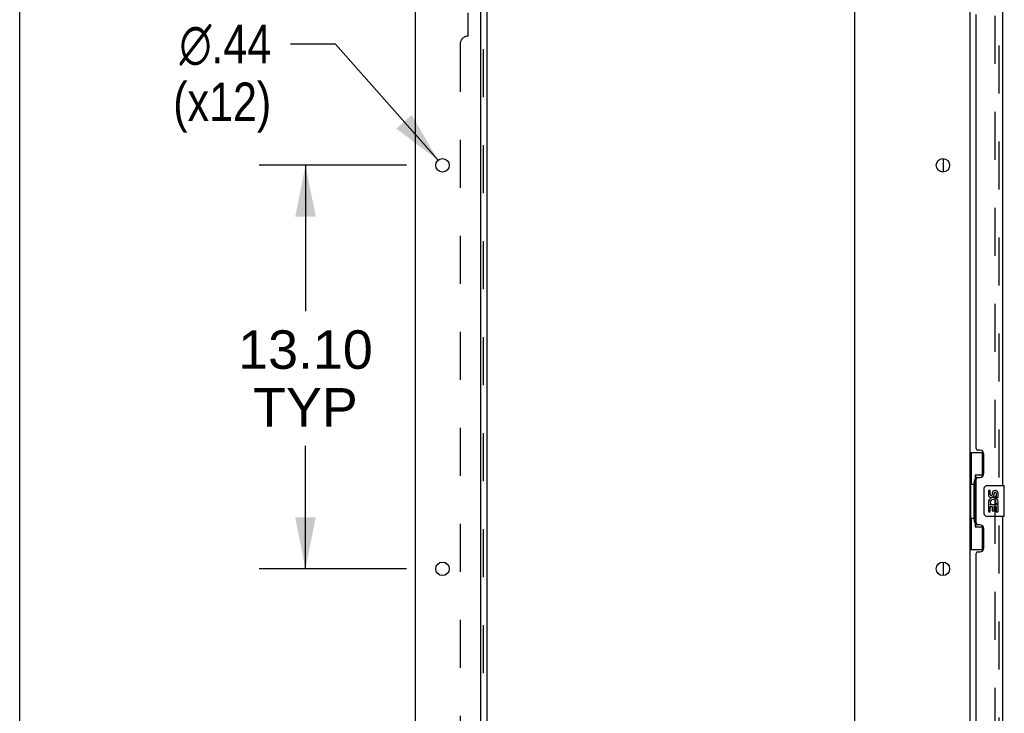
# Model space of a CAD drawing. Header units: inches. Extents: x 0 to 283, y 0 to 183.
# Tile 5 of 88: x 0 to 32, y 99 to 121. Entities that reach past the tile are written whole.
import ezdxf

# ---------------------------------------------------------------- set-up
doc = ezdxf.new("R2010")
doc.units = ezdxf.units.IN
doc.header["$LTSCALE"] = 15.583333
doc.header["$MEASUREMENT"] = 0
doc.linetypes.add('HIDDEN', pattern=[0.2, 0.1, -0.1])
doc.layers.get('0').update_dxf_attribs({"linetype": 'CONTINUOUS'})
for name, color, linetype in [('DEFAULT_2', 8, 'HIDDEN'), ('DIMENSIONS', 7, 'CONTINUOUS'), ('LEFTHAND_DOOR_ASSEMBLY', 7, 'CONTINUOUS'), ('RIGHTHAND_DOOR_ASSEMBLY', 7, 'CONTINUOUS'), ('SUBPANEL', 7, 'CONTINUOUS')]:
    doc.layers.add(name, color=color, linetype=linetype)
doc.styles.get("Standard").update_dxf_attribs({"font": 'arial.ttf'})
doc.styles.add('TEXTSTYLE_1', font='gdt', dxfattribs={"width": 0.8})
doc.dimstyles.new('DIMSTYLE_1', dxfattribs={"dimtxt": 1.25, "dimasz": 1.666667, "dimexe": 0.09, "dimexo": 0.07, "dimgap": 0.0375, "dimtad": 0, "dimtih": 1, "dimtoh": 1, "dimzin": 4, "dimdsep": 46, "dimtxsty": 'Standard', "dimblk": '_FILLED', "dimblk1": '_FILLED', "dimblk2": '_FILLED', "dimcen": 0.09, "dimadec": 3, "dimazin": 1, "dimtfac": 1, "dimtdec": 3, "dimtofl": 0, "dimtmove": 0, "dimatfit": 3, "dimldrblk": '_FILLED', "dimfxl": 0, "dimtolj": 1, "dimtzin": 4, "dimarcsym": 0})
doc.dimstyles.new('DIMSTYLE_2', dxfattribs={"dimtxt": 1.25, "dimasz": 1.666667, "dimexe": 0.09, "dimexo": 0.07, "dimgap": 0.09, "dimtad": 0, "dimtih": 1, "dimtoh": 1, "dimzin": 4, "dimdsep": 46, "dimtxsty": 'Standard', "dimblk": '_FILLED', "dimblk1": '_FILLED', "dimblk2": '_FILLED', "dimcen": 0.09, "dimadec": 3, "dimazin": 1, "dimtfac": 1, "dimtdec": 3, "dimtofl": 0, "dimtmove": 0, "dimatfit": 1, "dimldrblk": '_FILLED', "dimfxl": 0, "dimtolj": 1, "dimtzin": 4, "dimarcsym": 0})

# ---------------------------------------------------------------- blocks, each defined once
blk = doc.blocks.new('_FILLED')
at = {"color": 0, "linetype": 'ByBlock'}
blk.add_solid([(0, 0), (-1, 0.2), (-1, -0.2)], dxfattribs=at)
blk = doc.blocks.new('*D15')
at = {"layer": 'DIMENSIONS', "color": 2, "linetype": 'Continuous'}
for p, q in [((12.561, 116.468), (7.78, 116.468)), ((9.28, 116.468), (9.28, 111.736)), ((9.28, 103.368), (9.28, 107.361)), ((12.561, 103.368), (7.78, 103.368))]:
    blk.add_line(p, q, dxfattribs=at)
at = {"layer": 'DIMENSIONS', "color": 2, "linetype": 'Continuous', "xscale": 1.6666666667, "yscale": 1.6666666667, "zscale": 1.6666666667}
for p, rotation in [((9.28, 116.468), 90), ((9.28, 103.368), 270)]:
    blk.add_blockref('_FILLED', p, dxfattribs=dict(at, rotation=rotation))
at = {"layer": 'DIMENSIONS', "color": 2, "linetype": 'Continuous', "insert": (9.28, 111.111), "char_height": 1.25, "width": 4.36803, "attachment_point": 2, "line_spacing_factor": 0.9}
blk.add_mtext('13.10\\PTYP', dxfattribs=at)
blk = doc.blocks.new('*D16')
at = {"layer": 'DIMENSIONS', "color": 2, "linetype": 'Continuous'}
for p, q in [((10.252, 120.407), (8.793, 120.407)), ((13.583, 116.632), (10.252, 120.407))]:
    blk.add_line(p, q, dxfattribs=at)
at = {"layer": 'DIMENSIONS', "color": 2, "linetype": 'Continuous', "xscale": 1.6666666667, "yscale": 1.6666666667, "zscale": 1.6666666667, "rotation": 311.4263223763}
blk.add_blockref('_FILLED', (13.583, 116.632), dxfattribs=at)
at = {"layer": 'DIMENSIONS', "color": 2, "linetype": 'Continuous', "insert": (8.168, 121.032), "char_height": 1.25, "width": 4.09232, "attachment_point": 3, "line_spacing_factor": 0.9, "style": 'TEXTSTYLE_1'}
blk.add_mtext('{\\fgdt;n}\\fArial;.44\\P(x12)', dxfattribs=at)

msp = doc.modelspace()

# ---------------------------------------------------------------- linework, layer by layer
at = {"color": 7, "linetype": 'Continuous'}
for p, q in [((0, 0), (0, 183.333)), ((29.998, 116.251), (29.998, 116.686)), ((29.998, 103.151), (29.998, 103.586))]:
    msp.add_line(p, q, dxfattribs=at)
at = {"color": 3, "linetype": 'Continuous'}
for p, q in [((12.852, 62.922), (12.852, 130.714)), ((14.977, 64.943), (14.977, 127.318)), ((27.102, 127.318), (27.102, 64.943)), ((30.852, 127.37), (30.852, 66.266))]:
    msp.add_line(p, q, dxfattribs=at)
for centre in [(13.727, 116.468), (29.977, 116.468), (13.727, 103.368), (29.977, 103.368)]:
    msp.add_circle(centre, 0.219, dxfattribs=at)
at = {"layer": 'DEFAULT_2', "color": 8, "linetype": 'HIDDEN'}
msp.add_line((31.665, 127.553), (31.665, 66.084), dxfattribs=at)
at = {"layer": 'LEFTHAND_DOOR_ASSEMBLY', "color": 8, "linetype": 'HIDDEN'}
msp.add_line((31.806, 65.815), (31.806, 127.822), dxfattribs=at)
at = {"layer": 'LEFTHAND_DOOR_ASSEMBLY', "color": 3, "linetype": 'Continuous'}
for p, q in [((31.91, 122.568), (31.91, 106.068)), ((31.056, 107.276), (31.056, 121.361)), ((31.176, 107.216), (31.116, 107.216)), ((31.306, 106.466), (31.306, 107.086)), ((31.056, 104.861), (31.056, 106.276)), ((31.116, 106.336), (31.176, 106.336)), ((31.91, 105.068), (31.91, 88.568)), ((31.176, 104.801), (31.116, 104.801)), ((31.306, 104.051), (31.306, 104.671)), ((31.116, 103.921), (31.176, 103.921)), ((31.056, 89.776), (31.056, 103.861))]:
    msp.add_line(p, q, dxfattribs=at)
at = {"layer": 'LEFTHAND_DOOR_ASSEMBLY', "color": 7, "linetype": 'Continuous'}
for p, q in [((30.852, 107.143), (31.293, 107.143)), ((30.891, 107.143), (30.891, 106.118)), ((31.256, 107.143), (31.256, 106.363)), ((30.992, 106.148), (30.992, 106.169)), ((31.029, 106.408), (31.029, 104.728)), ((31.256, 106.408), (31.029, 106.408)), ((30.87, 106.118), (30.87, 105.018)), ((30.87, 106.118), (30.992, 106.118)), ((30.992, 105.018), (30.992, 106.118)), ((31.315, 105.168), (31.315, 105.968)), ((31.415, 106.068), (31.955, 106.068)), ((31.453, 105.914), (31.453, 105.778)), ((31.516, 105.914), (31.453, 105.914)), ((31.516, 105.778), (31.516, 105.914)), ((31.581, 105.84), (31.581, 105.771)), ((31.97, 105.083), (31.97, 106.053)), ((31.642, 105.778), (31.642, 105.82)), ((31.704, 105.82), (31.704, 105.683)), ((31.704, 105.683), (31.767, 105.683)), ((31.767, 105.683), (31.767, 105.82)), ((31.453, 105.453), (31.453, 105.222)), ((31.471, 105.453), (31.453, 105.453)), ((31.453, 105.222), (31.516, 105.222)), ((31.506, 105.453), (31.533, 105.472)), ((31.506, 105.453), (31.767, 105.453)), ((31.516, 105.222), (31.516, 105.39)), ((31.516, 105.39), (31.581, 105.39)), ((31.581, 105.39), (31.581, 105.254)), ((31.581, 105.254), (31.642, 105.254)), ((31.642, 105.254), (31.642, 105.39)), ((31.642, 105.39), (31.704, 105.39)), ((31.697, 105.489), (31.754, 105.464)), ((31.704, 105.39), (31.704, 105.222)), ((31.704, 105.222), (31.767, 105.222)), ((31.767, 105.222), (31.767, 105.453)), ((30.87, 105.018), (30.992, 105.018)), ((30.891, 105.018), (30.891, 103.993)), ((30.992, 104.967), (30.992, 104.988)), ((31.955, 105.068), (31.415, 105.068)), ((31.029, 104.728), (31.256, 104.728)), ((31.256, 104.773), (31.256, 103.993)), ((30.852, 103.993), (31.293, 103.993))]:
    msp.add_line(p, q, dxfattribs=at)
for points in [[(31.029, 106.384), (31.03, 106.381), (31.03, 106.377), (31.031, 106.373), (31.032, 106.369), (31.034, 106.364), (31.036, 106.359), (31.038, 106.354), (31.041, 106.348), (31.045, 106.341), (31.049, 106.334), (31.053, 106.327), (31.058, 106.319), (31.063, 106.311), (31.065, 106.307)], [(31.315, 105.968), (31.316, 105.974), (31.316, 105.981), (31.317, 105.987), (31.318, 105.993), (31.32, 105.999), (31.322, 106.004)], [(31.322, 105.132), (31.32, 105.138), (31.318, 105.144), (31.317, 105.15), (31.316, 105.156), (31.316, 105.162), (31.315, 105.168)], [(31.065, 104.829), (31.063, 104.826), (31.058, 104.817), (31.053, 104.809), (31.049, 104.802), (31.045, 104.795), (31.041, 104.789), (31.038, 104.783), (31.036, 104.777), (31.034, 104.772), (31.032, 104.767), (31.031, 104.763), (31.03, 104.759), (31.03, 104.755), (31.029, 104.752)]]:
    msp.add_lwpolyline(points, dxfattribs=at)
at = {"layer": 'LEFTHAND_DOOR_ASSEMBLY', "color": 3, "linetype": 'Continuous'}
for centre, radius, start, end in [((31.116, 107.276), 0.06, 180, 270), ((31.176, 107.086), 0.13, 0, 90), ((31.176, 106.466), 0.13, 270, 360), ((31.116, 106.276), 0.06, 90, 180), ((31.116, 104.861), 0.06, 180, 270), ((31.176, 104.671), 0.13, 0, 90), ((31.116, 103.861), 0.06, 90, 180), ((31.176, 104.051), 0.13, 270, 360)]:
    msp.add_arc(centre, radius, start, end, dxfattribs=at)
at = {"layer": 'LEFTHAND_DOOR_ASSEMBLY', "color": 7, "linetype": 'Continuous'}
for centre, radius, start, end in [((31.415, 105.968), 0.1, 90, 158.7946), ((31.673, 105.82), 0.0943, 68.6999, 167.4338), ((31.673, 105.82), 0.0314, 0, 180.0485), ((31.673, 105.82), 0.0943, 0, 68.6704), ((31.955, 106.053), 0.015, 0, 90), ((31.547, 105.778), 0.0943, 180, 360), ((31.607, 105.526), 0.154, 161.4199, 206.1963), ((31.61, 105.526), 0.157, 336.5966, 161.8791), ((31.547, 105.778), 0.0314, 180, 261.2295), ((31.61, 105.526), 0.0943, 336.5966, 215.1122), ((31.547, 105.783), 0.0362, 263.4285, 341.7628), ((31.61, 105.526), 0.157, 205.737, 207.8532), ((31.415, 105.168), 0.1, 201.205, 270), ((31.955, 105.083), 0.015, 270, 360)]:
    msp.add_arc(centre, radius, start, end, dxfattribs=at)
for centre, start_param, end_param in [((31.096, 106.159), 0.699287, 1.51401), ((31.096, 106.159), -4.655602, -3.84088), ((31.096, 104.978), 0.699287, 1.51401), ((31.096, 104.978), -4.655602, -3.84088)]:
    msp.add_ellipse(centre, major_axis=(0, 0.18), ratio=0.579493, start_param=start_param, end_param=end_param, dxfattribs=at)
at = {"layer": 'RIGHTHAND_DOOR_ASSEMBLY', "color": 8, "linetype": 'HIDDEN'}
msp.add_line((31.806, 65.815), (31.806, 127.822), dxfattribs=at)
at = {"layer": 'SUBPANEL', "color": 3, "linetype": 'Continuous'}
msp.add_line((15.181, 66.974), (15.181, 126.662), dxfattribs=at)
at = {"layer": 'SUBPANEL', "color": 8, "linetype": 'HIDDEN'}
for p, q in [((15.056, 68.814), (15.056, 124.822)), ((14.556, 124.537), (14.556, 120.662)), ((14.306, 120.412), (14.306, 73.224))]:
    msp.add_line(p, q, dxfattribs=at)
msp.add_arc((14.556, 120.412), 0.25, 90, 180, dxfattribs=at)

# ---------------------------------------------------------------- dimensions: what is measured, and where the dimension line sits
at = {"layer": 'DIMENSIONS', "color": 2, "linetype": 'Continuous'}
dim = msp.add_diameter_dim_2p(p1=(13.583, 116.632), p2=(13.872, 116.304), text='%%c<>\\P(x12)', dimstyle='DIMSTYLE_2', override={"dimpost": '<>'}, dxfattribs=at)
dim.commit()
dim.dimension.update_dxf_attribs({"geometry": '*D16', "text_midpoint": (6.122, 119.469), "dimtype": 163})
dim = msp.add_linear_dim(base=(9.28, 103.368), p1=(12.631, 116.468), p2=(12.631, 103.368), angle=270, text='<>\\PTYP', dimstyle='DIMSTYLE_1', dxfattribs=at)
dim.commit()
dim.dimension.update_dxf_attribs({"geometry": '*D15', "text_midpoint": (9.28, 109.548), "dimtype": 160})

doc.saveas('drawing.dxf')
